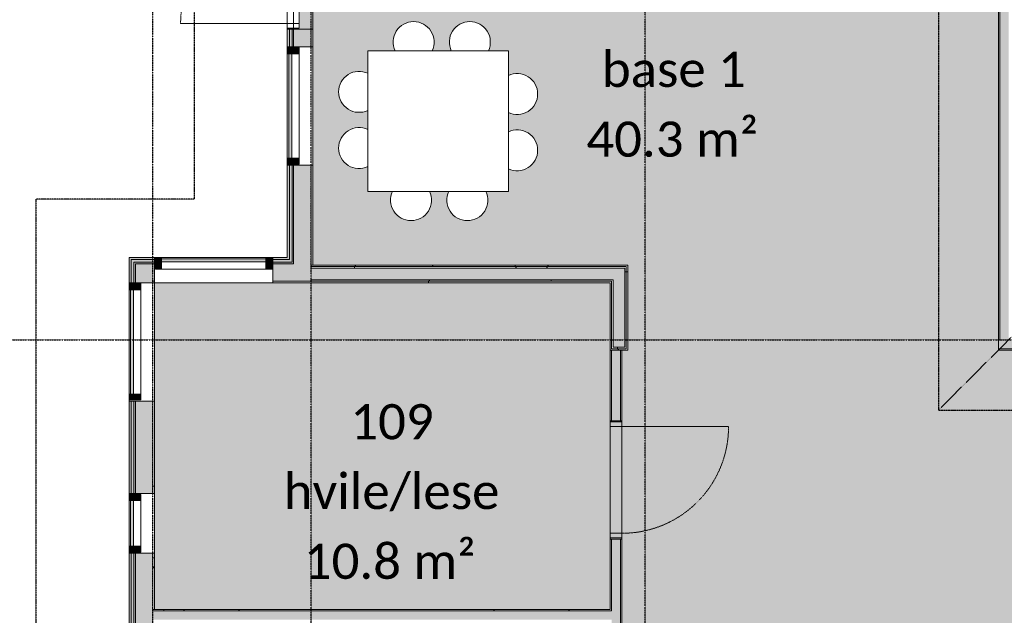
# Model space of a CAD drawing. Header units: millimetres. Extents: x -66110 to 16285, y -16697 to 38719.
# Tile 29 of 55: x -29937 to -21538, y 8450 to 13532. Entities that reach past the tile are written whole.
import ezdxf

# ---------------------------------------------------------------- set-up
doc = ezdxf.new("R2010")
doc.units = ezdxf.units.MM
for name, pattern in [('Dash 1mm', [2, 1, -1]), ('Grid Line', [5, 2, -1, 1, -1]), ('Overhead', [3.96875, 2.38125, -1.5875])]:
    doc.linetypes.add(name, pattern=pattern)
for name, color, linetype, lineweight in [('Curtain Panels', 7, 'Continuous', 9), ('Curtain Wall Mullions', 7, 'Continuous', 18), ('Doors', 7, 'Dash 1mm', 9), ('IfcAnnotation', 7, 'Continuous', 9), ('IfcCurtainWall', 7, 'Continuous', 9), ('IfcDoor', 7, 'Continuous', 9), ('IfcGrid', 7, 'Continuous', 9), ('IfcSlab', 7, 'Continuous', 9), ('IfcWall', 7, 'Continuous', 9), ('Not Exported', 7, 'Continuous', 9)]:
    doc.layers.add(name, color=color, linetype=linetype, lineweight=lineweight)
doc.layers.add('IfcFurniture', color=9, linetype='Continuous', lineweight=9, true_color=0x808080)
doc.styles.add('Calibri', font='calibri.ttf', dxfattribs={"height": 300})
pattern_1 = [(0, (0, 0), (812.8, 203.2), [67.056, -542.544, 67.056, -542.544, -3251.2]), (0, (0, 0), (812.8, 203.2), [-1219.2, 67.056, -1152.144, 67.056, -542.544, -1422.4]), (0, (0, 0), (812.8, 203.2), [-3048, 67.056, -339.344, 67.056, -948.944]), (120, (304.8, 101.6), (-582.3764, 602.3054), [67.056, -542.544, 67.056, -542.544, -3251.2]), (120, (304.8, 101.6), (-582.3764, 602.3054), [-1219.2, 67.056, -1152.144, 67.056, -542.544, -1422.4]), (120, (304.8, 101.6), (-582.3764, 602.3054), [-3048, 67.056, -339.344, 67.056, -948.944]), (240, (406.4, 508), (-230.4236, -805.5054), [67.056, -542.544, 67.056, -542.544, -3251.2]), (240, (406.4, 508), (-230.4236, -805.5054), [-1219.2, 67.056, -1152.144, 67.056, -542.544, -1422.4]), (240, (406.4, 508), (-230.4236, -805.5054), [-3048, 67.056, -339.344, 67.056, -948.944])]

# ---------------------------------------------------------------- blocks, each defined once
blk = doc.blocks.new('ARK_2119_70_0_rvt-1-plan 01 ny 200')
at = {"layer": 'IfcSlab'}
blk.add_line((-27654, 13450), (-27654, 14460), dxfattribs=at)
blk = doc.blocks.new('Dør Enkel_Glassfelt - D10x21__Glassfelt-1552425-plan 01 ny 200')
at = {"layer": 'Doors', "linetype": 'Continuous'}
for p, q in [((-455, 50), (-495, 50)), ((-495, 50), (-495, -50)), ((-455, -50), (-455, 50)), ((455, -50), (455, 50)), ((495, 50), (455, 50)), ((495, -50), (495, 50)), ((-495, -50), (-455, -50)), ((455, -50), (495, -50))]:
    blk.add_line(p, q, dxfattribs=at)
at = {"layer": 'Doors', "color": 150, "linetype": 'Continuous', "true_color": 0x0080ff}
blk.add_line((455, -50), (455, -960), dxfattribs=at)
at = {"layer": 'Doors'}
blk.add_arc((455, -50), 910, 180, 270, dxfattribs=at)
at = {"layer": 'IfcDoor'}
for p, q in [((-455, 50), (455, 50)), ((-455, -50), (455, -50))]:
    blk.add_line(p, q, dxfattribs=at)
blk = doc.blocks.new('System Panel - Gf100-V27-plan 01 ny 200')
at = {"layer": 'IfcCurtainWall', "true_color": 0x80ffff}
blk.add_hatch(color=131, dxfattribs=at).paths.add_polyline_path([(-195, -37.5), (195, -37.5), (195, -12.5), (-195, -12.5)])
at = {"layer": 'Curtain Panels'}
for p, q in [((-195, -12.5), (195, -12.5)), ((-195, -37.5), (-195, -12.5)), ((195, -37.5), (-195, -37.5)), ((195, -37.5), (195, -12.5))]:
    blk.add_line(p, q, dxfattribs=at)
blk = doc.blocks.new('Rectangular Mullion - 50x100 høyre-1566875-plan 01 ny 200')
at = {"layer": 'IfcCurtainWall'}
for p, q in [((-17599.6, 32604.1), (-17989.6, 32604.1)), ((-17989.6, 32504.1), (-17599.6, 32504.1))]:
    blk.add_line(p, q, dxfattribs=at)
blk = doc.blocks.new('Rectangular Mullion - 50x100 venstre-V28-plan 01 ny 200')
at = {"layer": 'IfcCurtainWall', "lineweight": 18, "true_color": 0xa62f11}
h = blk.add_hatch(color=24, dxfattribs=at)
h.paths.add_polyline_path([(0, -50), (-1, -50), (0, 50)])
h.paths.add_polyline_path([(-10, 50), (-10, -50), (-60, -50), (-60, 50)])
at = {"layer": 'Curtain Wall Mullions'}
for p, q in [((-60, 50), (-60, -50)), ((-60, 50), (-10, 50)), ((-10, -50), (-10, 50)), ((0, 50), (-1, 50)), ((-1, 50), (-1, -50)), ((0, -50), (0, 50)), ((-60, -50), (-10, -50)), ((0, -50), (-1, -50))]:
    blk.add_line(p, q, dxfattribs=at)
blk = doc.blocks.new('Rectangular Mullion - 50x100 høyre-V29-plan 01 ny 200')
at = {"layer": 'IfcCurtainWall', "true_color": 0xa62f11}
blk.add_hatch(color=24, dxfattribs=at).paths.add_polyline_path([(-60, -50), (-10, -50), (-10, 50), (-60, 50)])
at = {"layer": 'Curtain Wall Mullions'}
for p, q in [((-60, 50), (-60, -50)), ((-60, 50), (-10, 50)), ((-10, -50), (-10, 50)), ((0, 50), (-1, 50)), ((-1, 50), (-1, -50)), ((0, -50), (0, 50)), ((-60, -50), (-10, -50)), ((0, -50), (-1, -50))]:
    blk.add_line(p, q, dxfattribs=at)
blk = doc.blocks.new('System Panel - Gf100-V30-plan 01 ny 200')
at = {"layer": 'IfcCurtainWall', "true_color": 0x80ffff}
blk.add_hatch(color=131, dxfattribs=at).paths.add_polyline_path([(445, 37.5), (-445, 37.5), (-445, 12.5), (445, 12.5)])
at = {"layer": 'Curtain Panels'}
for p, q in [((-445, 37.5), (445, 37.5)), ((-445, 12.5), (-445, 37.5)), ((445, 12.5), (-445, 12.5)), ((445, 12.5), (445, 37.5))]:
    blk.add_line(p, q, dxfattribs=at)
blk = doc.blocks.new('Rectangular Mullion - 50x100 høyre-V31-plan 01 ny 200')
at = {"layer": 'IfcCurtainWall'}
for p, q in [((-29004, 11277.5), (-29004, 11286.5)), ((-28904, 11286.5), (-28904, 11277.5)), ((-29004, 10337.5), (-29004, 11227.5)), ((-28904, 11227.5), (-28904, 10337.5))]:
    blk.add_line(p, q, dxfattribs=at)
blk = doc.blocks.new('Rectangular Mullion - 50x100 venstre-1698874-plan 01 ny 200')
at = {"layer": 'IfcCurtainWall', "lineweight": 18, "true_color": 0xa62f11}
blk.add_hatch(color=24, dxfattribs=at).paths.add_polyline_path([(-60, 50), (-10, 50), (-10, -50), (-60, -50)])
at = {"layer": 'Curtain Wall Mullions'}
for p, q in [((-10, 50), (-60, 50)), ((-60, -50), (-60, 50)), ((-10, -50), (-10, 50)), ((0, 50), (-1, 50)), ((-1, 50), (-1, -50)), ((-60, -50), (-10, -50)), ((-1, -50), (0, -50))]:
    blk.add_line(p, q, dxfattribs=at)
blk = doc.blocks.new('Rectangular Mullion - 50x100 høyre-1698877-plan 01 ny 200')
at = {"layer": 'IfcCurtainWall', "true_color": 0xa62f11}
blk.add_hatch(color=24, dxfattribs=at).paths.add_polyline_path([(-10, -50), (-10, 50), (-60, 50), (-60, -50)])
at = {"layer": 'Curtain Wall Mullions'}
for p, q in [((-10, 50), (-60, 50)), ((-60, -50), (-60, 50)), ((-10, -50), (-10, 50)), ((0, 50), (-1, 50)), ((-1, 50), (-1, -50)), ((0, 50), (0, -50)), ((-60, -50), (-10, -50)), ((-1, -50), (0, -50))]:
    blk.add_line(p, q, dxfattribs=at)
blk = doc.blocks.new('Rectangular Mullion - 50x100 høyre-V32-plan 01 ny 200')
at = {"layer": 'IfcCurtainWall'}
for p, q in [((-27787.5, 11504), (-27778.5, 11504)), ((-27778.5, 11404), (-27787.5, 11404))]:
    blk.add_line(p, q, dxfattribs=at)
blk = doc.blocks.new('Rectangular Mullion - 50x100 høyre-1697901-plan 01 ny 200')
at = {"layer": 'IfcCurtainWall', "true_color": 0xa62f11}
h = blk.add_hatch(color=24, dxfattribs=at)
h.paths.add_polyline_path([(0, 50), (-1, 50), (0, -50)])
h.paths.add_polyline_path([(-10, 50), (-60, 50), (-60, -50), (-10, -50)])
at = {"layer": 'Curtain Wall Mullions'}
for p, q in [((-10, 50), (-60, 50)), ((-60, 50), (-60, -50)), ((-10, -50), (-10, 50)), ((0, 50), (-1, 50)), ((-1, 50), (-1, -50)), ((0, -50), (0, 50)), ((-60, -50), (-10, -50)), ((-1, -50), (0, -50))]:
    blk.add_line(p, q, dxfattribs=at)
blk = doc.blocks.new('System Panel - Gf100-1697902-plan 01 ny 200')
at = {"layer": 'IfcCurtainWall', "true_color": 0x80ffff}
blk.add_hatch(color=131, dxfattribs=at).paths.add_polyline_path([(445, 12.5), (445, 37.5), (-445, 37.5), (-445, 12.5), (240.4, 12.5)])
at = {"layer": 'Curtain Panels'}
for p, q in [((445, 37.5), (-445, 37.5)), ((-445, 37.5), (-445, 12.5)), ((-445, 12.5), (445, 12.5)), ((445, 12.5), (445, 37.5))]:
    blk.add_line(p, q, dxfattribs=at)
blk = doc.blocks.new('Rectangular Mullion - 50x100 venstre-V33-plan 01 ny 200')
at = {"layer": 'IfcCurtainWall', "true_color": 0xa62f11}
blk.add_hatch(color=24, dxfattribs=at).paths.add_polyline_path([(-31.8, 50), (-10, 50), (-10, -50), (-60, -50), (-60, 50)])
at = {"layer": 'Curtain Wall Mullions'}
for p, q in [((-60, -50), (-60, 50)), ((-60, 50), (-10, 50)), ((-10, 50), (-10, -50)), ((-1, 50), (0, 50)), ((-1, -50), (-1, 50)), ((0, 50), (0, -50)), ((-10, -50), (-60, -50)), ((0, -50), (-1, -50))]:
    blk.add_line(p, q, dxfattribs=at)
blk = doc.blocks.new('Rectangular Mullion - 50x100-1697795-plan 01 ny 200')
at = {"layer": 'IfcCurtainWall'}
for p, q in [((-34610, 3654), (-33720, 3654)), ((-33720, 3554), (-34610, 3554))]:
    blk.add_line(p, q, dxfattribs=at)
blk = doc.blocks.new('Dør Enkel_Glassfelt - YD 10x21 glassfelt-1572826-plan 01 ny 200')
at = {"layer": 'Doors', "linetype": 'Continuous'}
for p, q in [((-455, -8.3), (-495, -8.3)), ((-495, -8.3), (-495, -108.3)), ((-455, -108.3), (-455, -8.3)), ((455, -108.3), (455, -8.3)), ((495, -8.3), (455, -8.3)), ((495, -108.3), (495, -8.3)), ((-495, -108.3), (-455, -108.3)), ((455, -108.3), (495, -108.3))]:
    blk.add_line(p, q, dxfattribs=at)
at = {"layer": 'Doors', "color": 150, "linetype": 'Continuous', "true_color": 0x0080ff}
blk.add_line((455, -108.3), (455, -1018.3), dxfattribs=at)
at = {"layer": 'Doors'}
blk.add_arc((455, -108.3), 910, 180, 270, dxfattribs=at)
at = {"layer": 'IfcDoor'}
for p, q in [((-455, -8.3), (455, -8.3)), ((-455, -108.3), (455, -108.3))]:
    blk.add_line(p, q, dxfattribs=at)
blk = doc.blocks.new('_furniture_boks instance - _furniture_boks instance-1821464-plan 01 ny 200')
at = {"layer": 'IfcFurniture'}
for p, q in [((600, 600), (-600, 600)), ((-600, 600), (-600, -600)), ((600, -600), (600, 600)), ((-600, -600), (600, -600))]:
    blk.add_line(p, q, dxfattribs=at)
blk = doc.blocks.new('stol31 - stol-1756099-plan 01 ny 200')
at = {"layer": 'IfcFurniture'}
for start, end in [(0, 115.23706), (244.76294, 0)]:
    blk.add_arc((13523.3, 26640.1), 175, start, end, dxfattribs=at)
blk = doc.blocks.new('stol32 - stol-1756108-plan 01 ny 200')
at = {"layer": 'IfcFurniture'}
for start, end in [(0, 115.23706), (244.76294, 0)]:
    blk.add_arc((13523.3, 26560.1), 175, start, end, dxfattribs=at)
blk = doc.blocks.new('stol33 - stol-1756117-plan 01 ny 200')
at = {"layer": 'IfcFurniture'}
for start, end in [(90, 205.23706), (334.76294, 90)]:
    blk.add_arc((12979.8, 27223.6), 175, start, end, dxfattribs=at)
blk = doc.blocks.new('stol34 - stol-1756126-plan 01 ny 200')
at = {"layer": 'IfcFurniture'}
for start, end in [(90, 205.23706), (334.76294, 90)]:
    blk.add_arc((12899.8, 27223.6), 175, start, end, dxfattribs=at)
blk = doc.blocks.new('stol35 - stol-1756135-plan 01 ny 200')
at = {"layer": 'IfcFurniture'}
for start, end in [(154.76294, 270), (270, 25.23706)]:
    blk.add_arc((12354.6, 25511.4), 175, start, end, dxfattribs=at)
blk = doc.blocks.new('stol36 - stol-1756144-plan 01 ny 200')
at = {"layer": 'IfcFurniture'}
for start, end in [(154.76294, 270), (270, 25.23706)]:
    blk.add_arc((12434.6, 25511.4), 175, start, end, dxfattribs=at)
blk = doc.blocks.new('stol37 - stol-1756153-plan 01 ny 200')
at = {"layer": 'IfcFurniture'}
for start, end in [(64.76294, 180), (180, 295.23706)]:
    blk.add_arc((11811.1, 26054.9), 175, start, end, dxfattribs=at)
blk = doc.blocks.new('stol38 - stol-1756162-plan 01 ny 200')
at = {"layer": 'IfcFurniture'}
for start, end in [(64.76294, 180), (180, 295.23706)]:
    blk.add_arc((11811.1, 26134.9), 175, start, end, dxfattribs=at)

msp = doc.modelspace()

# ---------------------------------------------------------------- hatches: boundary and pattern name
at = {"layer": 'IfcWall', "true_color": 0xa62f11}
h = msp.add_hatch(color=24, dxfattribs=at)
h.paths.add_polyline_path([(-27635, 11504), (-27635, 12290), (-27654, 12290), (-27654, 11504)])
h.paths.add_polyline_path([(-27654, 13300), (-27635, 13300), (-27635, 13450), (-27654, 13450)])
h.paths.add_polyline_path([(-27635, 14460), (-27635, 14546.6), (-27654, 14546.6), (-27654, 14460)])
h.paths.add_polyline_path([(-27635, 18474.8), (-27635, 18530), (-27654, 18530), (-27654, 18474.8)])
h.paths.add_polyline_path([(-27635, 19540), (-27635, 19675.5), (-27654, 19675.5), (-27654, 19540)])
h.paths.add_polyline_path([(-27635, 20685.5), (-27635, 20902), (-27654, 20902), (-27654, 20685.5)])
at = {"layer": 'IfcWall', "true_color": 0xf0f0f0}
h = msp.add_hatch(color=7, dxfattribs=at)
h.paths.add_polyline_path([(-27635, 11485), (-27612, 11486), (-27612, 12290), (-27635, 12290), (-27635, 11486)])
h.paths.add_polyline_path([(-27612, 13300), (-27612, 13450), (-27635, 13450), (-27635, 13300)])
h.paths.add_polyline_path([(-27635, 14460), (-27612, 14460), (-27612, 14546.6), (-27635, 14546.6)])
h.paths.add_polyline_path([(-27635, 18474.8), (-27612, 18474.8), (-27612, 18530), (-27635, 18530)])
h.paths.add_polyline_path([(-27612, 19540), (-27612, 19675.5), (-27635, 19675.5), (-27635, 19540)])
h.paths.add_polyline_path([(-27635, 20685.5), (-27612, 20685.5), (-27612, 20883), (-27635, 20883), (-27635, 20860)])
at = {"layer": 'IfcWall', "true_color": 0x787878}
h = msp.add_hatch(color=8, dxfattribs=at)
h.paths.add_polyline_path([(-27600, 11462), (-27600, 12290), (-27612, 12290), (-27612, 11462)])
h.paths.add_polyline_path([(-27600, 13300), (-27600, 13450), (-27612, 13450), (-27612, 13300)])
h.paths.add_polyline_path([(-27612, 14460), (-27600, 14460), (-27600, 14546.6), (-27612, 14546.6)])
h.paths.add_polyline_path([(-27612, 18474.8), (-27600, 18474.8), (-27600, 18530), (-27612, 18530)])
h.paths.add_polyline_path([(-27612, 19540), (-27600, 19540), (-27600, 19675.5), (-27612, 19675.5)])
h.paths.add_polyline_path([(-27612, 20685.5), (-27600, 20685.5), (-27600, 20860), (-27612, 20860), (-27612, 20848)])
at = {"layer": 'IfcWall', "true_color": 0xffffcd}
h = msp.add_hatch(color=7, dxfattribs=at)
h.paths.add_polyline_path([(-27487.5, 11450), (-27450, 11450), (-27450, 12290), (-27600, 12290), (-27600, 11450)])
h.paths.add_polyline_path([(-27600, 13300), (-27450, 13300), (-27450, 13450), (-27600, 13450)])
h.paths.add_polyline_path([(-27600, 14460), (-27450, 14460), (-27450, 14546.6), (-27600, 14546.6)])
h.paths.add_polyline_path([(-27450, 18474.8), (-27450, 18530), (-27600, 18530), (-27600, 18474.8), (-27487.5, 18474.8)])
h.paths.add_polyline_path([(-27450, 19540), (-27450, 19675.5), (-27600, 19675.5), (-27600, 19540), (-27487.5, 19540)])
h.paths.add_polyline_path([(-27600, 20685.5), (-27450, 20685.5), (-27450, 20848), (-27600, 20848), (-27600, 20698)])
at = {"layer": 'IfcWall', "true_color": 0x787878}
h = msp.add_hatch(dxfattribs=at)
h.set_pattern_fill('FP_1', color=8, style=0, pattern_type=2)
h.set_pattern_definition(pattern_1)
h.paths.add_polyline_path([(-27450, 11437.5), (-27437.5, 11437.5), (-27437.5, 12290), (-27450, 12290), (-27450, 11450)])
h.paths.add_polyline_path([(-27450, 13300), (-27437.5, 13300), (-27437.5, 13450), (-27450, 13450)])
h.paths.add_polyline_path([(-27437.5, 14460), (-27437.5, 14546.6), (-27450, 14546.6), (-27450, 14460)])
h.paths.add_polyline_path([(-27450, 18474.8), (-27437.5, 18474.8), (-27437.5, 18530), (-27450, 18530)])
h.paths.add_polyline_path([(-27437.5, 19540), (-27437.5, 19675.5), (-27450, 19675.5), (-27450, 19540)])
h.paths.add_polyline_path([(-27450, 20685.5), (-27437.5, 20685.5), (-27437.5, 20698), (-27450, 20698)])
h = msp.add_hatch(dxfattribs=at)
h.set_pattern_fill('FP_1', color=8, style=0, pattern_type=2)
h.set_pattern_definition(pattern_1)
h.paths.add_polyline_path([(-21587.5, 10812.5), (-21575, 10812.5), (-21575, 15012.5), (-21587.5, 15012.5), (-21587.5, 11271.6)])
h.paths.add_polyline_path([(-21587.5, 15087.5), (-21575, 15087.5), (-21575, 17600), (-21587.5, 17600), (-21587.5, 15100)])
at = {"layer": 'IfcWall', "true_color": 0xffffcd}
for points in [[(-21575, 10800), (-21500, 10800), (-21500, 17612.5), (-21575, 17612.5), (-21575, 10812.5)], [(-27437.5, 11312.5), (-24775, 11312.5), (-24775, 11412.5), (-27450, 11412.5), (-27450, 11312.5)], [(-24875, 10737.5), (-24775, 10737.5), (-24775, 11312.5), (-24875, 11312.5), (-24875, 11271.6)]]:
    msp.add_hatch(color=7, dxfattribs=at).paths.add_polyline_path(points)
at = {"layer": 'IfcWall', "true_color": 0xa62f11}
h = msp.add_hatch(color=24, dxfattribs=at)
h.paths.add_polyline_path([(-29004, 5654), (-28985, 5654), (-28985, 5662.5), (-29004, 5662.5)])
h.paths.add_polyline_path([(-28985, 6672.5), (-28985, 7335), (-29004, 7335), (-29004, 6672.5)])
h.paths.add_polyline_path([(-29004, 8345), (-28985, 8345), (-28985, 8839.5), (-29004, 8839.5), (-29004, 8698.4)])
h.paths.add_polyline_path([(-29004, 11287.5), (-28985, 11287.5), (-28985, 11504), (-29004, 11504), (-29004, 11485)])
h = msp.add_hatch(color=24, dxfattribs=at)
h.paths.add_polyline_path([(-27654, 11485), (-27635, 11486), (-27635, 11504), (-27777.5, 11504), (-27777.5, 11485)])
h.paths.add_polyline_path([(-28985, 11485), (-28787.5, 11485), (-28787.5, 11504), (-28985, 11504)])
at = {"layer": 'IfcWall', "true_color": 0xf0f0f0}
h = msp.add_hatch(color=7, dxfattribs=at)
h.paths.add_polyline_path([(-28985, 5654), (-28962, 5654), (-28962, 5662.5), (-28985, 5662.5)])
h.paths.add_polyline_path([(-28985, 6672.5), (-28962, 6672.5), (-28962, 7335), (-28985, 7335)])
h.paths.add_polyline_path([(-28985, 8345), (-28962, 8345), (-28962, 8839.5), (-28985, 8839.5), (-28985, 8698.4)])
h.paths.add_polyline_path([(-28985, 11287.5), (-28962, 11287.5), (-28962, 11485), (-28985, 11485), (-28985, 11462)])
h = msp.add_hatch(color=7, dxfattribs=at)
h.paths.add_polyline_path([(-28950, 11462), (-28787.5, 11462), (-28787.5, 11485), (-28962, 11485), (-28962, 11462)])
h.paths.add_polyline_path([(-27612, 11462), (-27612, 11485), (-27777.5, 11485), (-27777.5, 11462), (-27635, 11462)])
at = {"layer": 'IfcWall', "true_color": 0x787878}
h = msp.add_hatch(color=8, dxfattribs=at)
h.paths.add_polyline_path([(-28962, 5654), (-28950, 5654), (-28950, 5662.5), (-28962, 5662.5)])
h.paths.add_polyline_path([(-28962, 6672.5), (-28950, 6672.5), (-28950, 7335), (-28962, 7335)])
h.paths.add_polyline_path([(-28962, 8345), (-28950, 8345), (-28950, 8839.5), (-28962, 8839.5), (-28962, 8698.4)])
h.paths.add_polyline_path([(-28962, 11287.5), (-28950, 11287.5), (-28950, 11462), (-28962, 11462), (-28962, 11450)])
h = msp.add_hatch(color=8, dxfattribs=at)
h.paths.add_polyline_path([(-28950, 11450), (-28787.5, 11450), (-28787.5, 11462), (-28950, 11462)])
h.paths.add_polyline_path([(-27600, 11450), (-27600, 11462), (-27777.5, 11462), (-27777.5, 11450), (-27612, 11450)])
at = {"layer": 'IfcWall', "true_color": 0xffffcd}
h = msp.add_hatch(color=7, dxfattribs=at)
h.paths.add_polyline_path([(-28950, 5654), (-28800, 5654), (-28800, 5662.5), (-28950, 5662.5)])
h.paths.add_polyline_path([(-28800, 6672.5), (-28800, 7335), (-28950, 7335), (-28950, 6672.5)])
h.paths.add_polyline_path([(-28950, 8345), (-28800, 8345), (-28800, 8839.5), (-28950, 8839.5), (-28950, 8400)])
h.paths.add_polyline_path([(-28950, 11287.5), (-28800, 11287.5), (-28800, 11450), (-28950, 11450), (-28950, 11300)])
h = msp.add_hatch(color=7, dxfattribs=at)
h.paths.add_polyline_path([(-27777.5, 11300), (-27450, 11300), (-27450, 11450), (-27777.5, 11450), (-27777.5, 11312.5)])
h.paths.add_polyline_path([(-28787.5, 11300), (-28787.5, 11450), (-28800, 11450), (-28800, 11300)])
at = {"layer": 'IfcWall', "true_color": 0x787878}
h = msp.add_hatch(dxfattribs=at)
h.set_pattern_fill('FP_1', color=8, style=0, pattern_type=2)
h.set_pattern_definition(pattern_1)
h.paths.add_polyline_path([(-26200, 11425), (-24750, 11425), (-24750, 11437.5), (-27450, 11437.5), (-27450, 11425), (-26843.7, 11425)])
h = msp.add_hatch(dxfattribs=at)
h.set_pattern_fill('FP_1', color=8, style=0, pattern_type=2)
h.set_pattern_definition(pattern_1)
h.paths.add_polyline_path([(-27450, 11412.5), (-24762.5, 11412.5), (-24762.5, 11425), (-27450, 11425)])
h = msp.add_hatch(dxfattribs=at)
h.set_pattern_fill('FP_1', color=8, style=0, pattern_type=2)
h.set_pattern_definition(pattern_1)
h.paths.add_polyline_path([(-24775, 10712.5), (-24750, 10712.5), (-24750, 11425), (-24762.5, 11425), (-24762.5, 10725), (-24887.5, 10725), (-24887.5, 10712.5), (-24875, 10712.5)])
h = msp.add_hatch(dxfattribs=at)
h.set_pattern_fill('FP_1', color=8, style=0, pattern_type=2)
h.set_pattern_definition(pattern_1)
h.paths.add_polyline_path([(-24762.5, 10725), (-24762.5, 11412.5), (-24775, 11412.5), (-24775, 10737.5), (-24875, 10737.5), (-24875, 10725), (-24775, 10725)])
h = msp.add_hatch(dxfattribs=at)
h.set_pattern_fill('FP_1', color=8, style=0, pattern_type=2)
h.set_pattern_definition(pattern_1)
h.paths.add_polyline_path([(-28800, 5654), (-28787.5, 5654), (-28787.5, 5662.5), (-28800, 5662.5)])
h.paths.add_polyline_path([(-28800, 6672.5), (-28787.5, 6672.5), (-28787.5, 7335), (-28800, 7335)])
h.paths.add_polyline_path([(-28787.5, 8345), (-28787.5, 8400), (-28800, 8400), (-28800, 8345)])
h.paths.add_polyline_path([(-28787.5, 8500), (-28787.5, 8839.5), (-28800, 8839.5), (-28800, 8500)])
h.paths.add_polyline_path([(-28800, 11287.5), (-28787.5, 11287.5), (-28787.5, 11300), (-28800, 11300)])
h = msp.add_hatch(dxfattribs=at)
h.set_pattern_fill('FP_1', color=8, style=0, pattern_type=2)
h.set_pattern_definition(pattern_1)
h.paths.add_polyline_path([(-27487.5, 11287.5), (-27450, 11287.5), (-27450, 11300), (-27777.5, 11300), (-27777.5, 11287.5)])
h = msp.add_hatch(dxfattribs=at)
h.set_pattern_fill('FP_1', color=8, style=0, pattern_type=2)
h.set_pattern_definition(pattern_1)
h.paths.add_polyline_path([(-24875, 11300), (-24875, 11312.5), (-27450, 11312.5), (-27450, 11300), (-24887.5, 11300)])
h = msp.add_hatch(dxfattribs=at)
h.set_pattern_fill('FP_1', color=8, style=0, pattern_type=2)
h.set_pattern_definition(pattern_1)
h.paths.add_polyline_path([(-26200, 11287.5), (-24887.5, 11287.5), (-24887.5, 11300), (-27450, 11300), (-27450, 11287.5), (-26843.7, 11287.5)])
h = msp.add_hatch(dxfattribs=at)
h.set_pattern_fill('FP_1', color=8, style=0, pattern_type=2)
h.set_pattern_definition(pattern_1)
h.paths.add_polyline_path([(-24887.5, 10712.5), (-24887.5, 11287.5), (-24900, 11287.5), (-24900, 10712.5)])
h = msp.add_hatch(dxfattribs=at)
h.set_pattern_fill('FP_1', color=8, style=0, pattern_type=2)
h.set_pattern_definition(pattern_1)
h.paths.add_polyline_path([(-24887.5, 10725), (-24875, 10725), (-24875, 11300), (-24887.5, 11300), (-24887.5, 10737.5)])
h = msp.add_hatch(dxfattribs=at)
h.set_pattern_fill('FP_1', color=8, style=0, pattern_type=2)
h.set_pattern_definition(pattern_1)
h.paths.add_polyline_path([(-21500, 10800), (-18537.5, 10800), (-18537.5, 10812.5), (-21500, 10812.5)])
h.paths.add_polyline_path([(-21587.5, 10800), (-21575, 10800), (-21575, 10812.5), (-21587.5, 10812.5)])
at = {"layer": 'IfcWall', "lineweight": 5, "true_color": 0xffffcd}
for points in [[(-21575, 10725), (-18462.5, 10725), (-18462.5, 10800), (-21587.5, 10800), (-21587.5, 10725)], [(-25960, 8487.5), (-25960, 8412.5), (-24950, 8412.5), (-24950, 8487.5)]]:
    msp.add_hatch(color=7, dxfattribs=at).paths.add_polyline_path(points)
at = {"layer": 'IfcWall', "true_color": 0x787878}
h = msp.add_hatch(dxfattribs=at)
h.set_pattern_fill('FP_1', color=8, style=0, pattern_type=2)
h.set_pattern_definition(pattern_1)
h.paths.add_polyline_path([(-24887.5, 7787.5), (-24887.5, 8412.5), (-24900, 8412.5), (-24900, 7787.5)])
h.paths.add_polyline_path([(-24900, 8487.5), (-24887.5, 8487.5), (-24887.5, 9100), (-24900, 9100), (-24900, 8500)])
h.paths.add_polyline_path([(-24887.5, 10110), (-24887.5, 10712.5), (-24900, 10712.5), (-24900, 10110)])
at = {"layer": 'IfcWall', "true_color": 0xffffcd}
h = msp.add_hatch(color=7, dxfattribs=at)
h.paths.add_polyline_path([(-24812.5, 7800), (-24812.5, 9100), (-24887.5, 9100), (-24887.5, 7800)])
h.paths.add_polyline_path([(-24812.5, 10110), (-24812.5, 10712.5), (-24887.5, 10712.5), (-24887.5, 10110)])
at = {"layer": 'IfcWall', "true_color": 0x787878}
h = msp.add_hatch(dxfattribs=at)
h.set_pattern_fill('FP_1', color=8, style=0, pattern_type=2)
h.set_pattern_definition(pattern_1)
h.paths.add_polyline_path([(-24800, 7875), (-24800, 9100), (-24812.5, 9100), (-24812.5, 7875)])
h.paths.add_polyline_path([(-24812.5, 10110), (-24800, 10110), (-24800, 10712.5), (-24812.5, 10712.5)])
h = msp.add_hatch(dxfattribs=at)
h.set_pattern_fill('FP_1', color=8, style=0, pattern_type=2)
h.set_pattern_definition(pattern_1)
h.paths.add_polyline_path([(-20312.5, 10712.5), (-18450, 10712.5), (-18450, 10725), (-20312.5, 10725)])
h.paths.add_polyline_path([(-20387.5, 10712.5), (-20387.5, 10725), (-21587.5, 10725), (-21587.5, 10712.5), (-20400, 10712.5)])
at = {"layer": 'IfcWall', "true_color": 0xa62f11}
h = msp.add_hatch(color=24, dxfattribs=at)
h.paths.add_polyline_path([(-28985, 8839.5), (-28985, 8980), (-29004, 8980), (-29004, 8839.5)])
h.paths.add_polyline_path([(-28985, 9490), (-28985, 10277.5), (-29004, 10277.5), (-29004, 9490)])
at = {"layer": 'IfcWall', "true_color": 0xf0f0f0}
h = msp.add_hatch(color=7, dxfattribs=at)
h.paths.add_polyline_path([(-28985, 8839.5), (-28962, 8839.5), (-28962, 8980), (-28985, 8980)])
h.paths.add_polyline_path([(-28985, 9490), (-28962, 9490), (-28962, 10277.5), (-28985, 10277.5), (-28985, 9556.1)])
at = {"layer": 'IfcWall', "true_color": 0x787878}
h = msp.add_hatch(color=8, dxfattribs=at)
h.paths.add_polyline_path([(-28950, 8839.5), (-28950, 8980), (-28962, 8980), (-28962, 8839.5)])
h.paths.add_polyline_path([(-28962, 9490), (-28950, 9490), (-28950, 10277.5), (-28962, 10277.5), (-28962, 9556.1)])
at = {"layer": 'IfcWall', "true_color": 0xffffcd}
h = msp.add_hatch(color=7, dxfattribs=at)
h.paths.add_polyline_path([(-28800, 8839.5), (-28800, 8980), (-28950, 8980), (-28950, 8839.5)])
h.paths.add_polyline_path([(-28800, 9490), (-28800, 10277.5), (-28950, 10277.5), (-28950, 9490)])
at = {"layer": 'IfcWall', "true_color": 0x787878}
h = msp.add_hatch(dxfattribs=at)
h.set_pattern_fill('FP_1', color=8, style=0, pattern_type=2)
h.set_pattern_definition(pattern_1)
h.paths.add_polyline_path([(-28787.5, 8839.5), (-28787.5, 8980), (-28800, 8980), (-28800, 8839.5)])
h.paths.add_polyline_path([(-28800, 9490), (-28787.5, 9490), (-28787.5, 10277.5), (-28800, 10277.5), (-28800, 9556.1)])
h = msp.add_hatch(dxfattribs=at)
h.set_pattern_fill('FP_1', color=8, style=0, pattern_type=2)
h.set_pattern_definition(pattern_1)
h.paths.add_polyline_path([(-25960, 8487.5), (-25960, 8500), (-28800, 8500), (-28800, 8487.5), (-27487.5, 8487.5)])
h.paths.add_polyline_path([(-24912.6, 8487.5), (-24900, 8487.5), (-24900, 8500), (-24950, 8500), (-24950, 8487.5)])
at = {"layer": 'IfcWall', "true_color": 0xffffcd}
h = msp.add_hatch(color=7, dxfattribs=at)
h.paths.add_polyline_path([(-28800, 8412.5), (-25960, 8412.5), (-25960, 8487.5), (-28800, 8487.5)])
h.paths.add_polyline_path([(-24900, 8412.5), (-24887.5, 8412.5), (-24887.5, 8487.5), (-24950, 8487.5), (-24950, 8412.5), (-24912.6, 8412.5)])
at = {"layer": 'IfcWall', "true_color": 0x787878}
h = msp.add_hatch(dxfattribs=at)
h.set_pattern_fill('FP_1', color=8, style=0, pattern_type=2)
h.set_pattern_definition(pattern_1)
h.paths.add_polyline_path([(-25960, 8500), (-25960, 8487.5), (-24950, 8487.5), (-24950, 8500)])
at = {"layer": 'Not Exported', "true_color": 0xdee9dc}
h = msp.add_hatch(color=254, dxfattribs=at)
h.paths.add_polyline_path([(-20857.5, 7837.5), (-20857.5, 7887.5), (-20400, 7887.5), (-20400, 9100), (-20350, 9100), (-20350, 10110), (-20400, 10110), (-20400, 10712.5), (-21587.5, 10712.5), (-21587.5, 13750), (-21950.4, 13751.7), (-21962.5, 13756.7), (-21972.9, 13764.6), (-21982.9, 13780), (-21986.8, 13794.8), (-21987.5, 13800), (-21985.8, 14912.9), (-21980.8, 14925), (-21972.9, 14935.4), (-21957.5, 14945.4), (-21942.7, 14949.3), (-21937.5, 14950), (-21587.5, 14950), (-21587.5, 15000), (-22252.5, 15000), (-22252.5, 15050), (-22262.5, 15050), (-22262.5, 15000), (-22304.5, 15000), (-22304.5, 15005), (-22329.5, 15005), (-22329.5, 15025), (-22304.5, 15025), (-22304.5, 15050), (-23197.5, 15050), (-23197.5, 15000), (-24200, 15000), (-24200, 16450), (-27437.5, 16450), (-27437.5, 14460), (-27545.8, 14460), (-27545.8, 13450), (-27437.5, 13450), (-27437.5, 11437.5), (-24750, 11437.5), (-24750, 10712.5), (-24800, 10712.5), (-24800, 10110), (-24850, 10110), (-24850, 9100), (-24800, 9100), (-24800, 7887.5), (-21802.5, 7887.5), (-21802.5, 7837.5), (-20909.5, 7837.5), (-20909.5, 7862.5), (-20934.5, 7862.5), (-20934.5, 7882.5), (-20909.5, 7882.5), (-20909.5, 7887.5), (-20867.5, 7887.5), (-20867.5, 7837.5)])
h.paths.add_polyline_path([(-21792.5, 7862.5), (-21792.5, 7887.5), (-21750.5, 7887.5), (-21750.5, 7882.5), (-21725.5, 7882.5), (-21725.5, 7862.5), (-21750.5, 7862.5)])
h.paths.add_polyline_path([(-26118.2, 11818.1), (-26163.5, 11824), (-26205.7, 11841.5), (-26241.9, 11869.3), (-26269.8, 11905.6), (-26287.2, 11947.8), (-26293.2, 11993.1), (-26287.2, 12038.4), (-26275.3, 12067.2), (-26441.1, 12067.2), (-26429.2, 12038.4), (-26423.2, 11993.1), (-26429.2, 11947.8), (-26446.6, 11905.6), (-26474.5, 11869.3), (-26510.7, 11841.5), (-26552.9, 11824), (-26598.2, 11818.1), (-26643.5, 11824), (-26685.7, 11841.5), (-26721.9, 11869.3), (-26749.8, 11905.6), (-26767.2, 11947.8), (-26773.2, 11993.1), (-26767.2, 12038.4), (-26755.3, 12067.2), (-26967.5, 12067.2), (-26967.5, 12279.4), (-26996.3, 12267.4), (-27041.6, 12261.5), (-27086.9, 12267.4), (-27129.1, 12284.9), (-27165.3, 12312.7), (-27193.2, 12349), (-27210.6, 12391.2), (-27216.6, 12436.5), (-27210.6, 12481.8), (-27193.2, 12524), (-27165.3, 12560.2), (-27129.1, 12588), (-27086.9, 12605.5), (-27041.6, 12611.5), (-26996.3, 12605.5), (-26967.5, 12593.6), (-26967.5, 12759.4), (-26996.3, 12747.4), (-27041.6, 12741.5), (-27086.9, 12747.4), (-27129.1, 12764.9), (-27165.3, 12792.7), (-27193.2, 12829), (-27210.6, 12871.2), (-27216.6, 12916.5), (-27210.6, 12961.8), (-27193.2, 13004), (-27165.3, 13040.2), (-27129.1, 13068), (-27086.9, 13085.5), (-27041.6, 13091.5), (-26996.3, 13085.5), (-26967.5, 13073.6), (-26967.5, 13267.2), (-26733.9, 13267.2), (-26745.8, 13296), (-26751.8, 13341.3), (-26745.8, 13386.6), (-26728.4, 13428.8), (-26700.5, 13465), (-26664.3, 13492.8), (-26622.1, 13510.3), (-26576.8, 13516.3), (-26531.5, 13510.3), (-26489.3, 13492.8), (-26453.1, 13465), (-26425.2, 13428.8), (-26407.8, 13386.6), (-26401.8, 13341.3), (-26407.8, 13296), (-26419.7, 13267.2), (-26253.9, 13267.2), (-26265.8, 13296), (-26271.8, 13341.3), (-26265.8, 13386.6), (-26248.4, 13428.8), (-26219, 13466.2), (-26184.3, 13492.8), (-26142.1, 13510.3), (-26096.8, 13516.3), (-26051.5, 13510.3), (-26009.3, 13492.8), (-25973.1, 13465), (-25945.2, 13428.8), (-25927.8, 13386.6), (-25921.8, 13341.3), (-25927.8, 13296), (-25939.7, 13267.2), (-25767.5, 13267.2), (-25767.5, 13055), (-25738.7, 13066.9), (-25693.4, 13072.9), (-25648.1, 13066.9), (-25605.9, 13049.4), (-25569.7, 13021.6), (-25541.8, 12985.4), (-25524.4, 12943.2), (-25518.4, 12897.9), (-25524.4, 12852.6), (-25541.8, 12810.4), (-25569.7, 12774.1), (-25605.9, 12746.3), (-25648.1, 12728.8), (-25693.4, 12722.9), (-25738.7, 12728.8), (-25767.5, 12740.8), (-25767.5, 12575), (-25738.7, 12586.9), (-25693.4, 12592.9), (-25648.1, 12586.9), (-25605.9, 12569.4), (-25569.7, 12541.6), (-25541.8, 12505.4), (-25524.4, 12463.2), (-25519.4, 12410.4), (-25524.4, 12372.6), (-25541.8, 12330.4), (-25569.7, 12294.1), (-25605.9, 12266.3), (-25648.1, 12248.8), (-25693.4, 12242.9), (-25738.7, 12248.8), (-25767.5, 12260.8), (-25767.5, 12067.2), (-25961.1, 12067.2), (-25949.2, 12038.4), (-25943.2, 11993.1), (-25949.2, 11947.8), (-25966.6, 11905.6), (-25994.5, 11869.3), (-26030.7, 11841.5), (-26072.9, 11824)])
h.paths.add_polyline_path([(-26118.2, 13983.4), (-26163.5, 13989.4), (-26205.7, 14006.8), (-26241.9, 14034.7), (-26269.8, 14070.9), (-26287.2, 14113.1), (-26293.2, 14158.4), (-26287.2, 14203.7), (-26275.3, 14232.5), (-26441.1, 14232.5), (-26429.2, 14203.7), (-26423.2, 14158.4), (-26429.2, 14113.1), (-26446.6, 14070.9), (-26474.5, 14034.7), (-26510.7, 14006.8), (-26552.9, 13989.4), (-26598.2, 13983.4), (-26643.5, 13989.4), (-26685.7, 14006.8), (-26721.9, 14034.7), (-26749.8, 14070.9), (-26767.2, 14113.1), (-26773.2, 14158.4), (-26767.2, 14203.7), (-26756.2, 14232.5), (-26967.5, 14232.5), (-26967.5, 14444.7), (-26996.3, 14432.8), (-27041.6, 14426.8), (-27086.9, 14432.8), (-27129.1, 14450.2), (-27165.3, 14478.1), (-27193.2, 14514.3), (-27210.6, 14556.5), (-27216.6, 14601.8), (-27210.6, 14647.1), (-27193.2, 14689.3), (-27165.3, 14725.5), (-27129.1, 14753.4), (-27086.9, 14770.8), (-27041.6, 14776.8), (-26996.3, 14770.8), (-26967.5, 14758.9), (-26967.5, 14924.7), (-26996.3, 14912.8), (-27047.8, 14907.6), (-27086.9, 14912.8), (-27129.1, 14930.2), (-27165.3, 14958.1), (-27193.2, 14994.3), (-27210.6, 15036.5), (-27216.6, 15081.8), (-27210.6, 15127.1), (-27193.2, 15169.3), (-27165.3, 15205.5), (-27129.1, 15233.4), (-27086.9, 15250.8), (-27041.6, 15256.8), (-26996.3, 15250.8), (-26967.5, 15238.9), (-26967.5, 15432.5), (-26733.9, 15432.5), (-26745.8, 15461.3), (-26751.8, 15506.6), (-26742.4, 15560.2), (-26728.4, 15594.1), (-26700.5, 15630.3), (-26664.3, 15658.2), (-26622.1, 15675.6), (-26576.8, 15681.6), (-26531.5, 15675.6), (-26489.3, 15658.2), (-26453.1, 15630.3), (-26425.2, 15594.1), (-26407.8, 15551.9), (-26401.8, 15506.6), (-26407.8, 15461.3), (-26419.7, 15432.5), (-26253.9, 15432.5), (-26265.8, 15461.3), (-26271.8, 15506.6), (-26262.4, 15560.2), (-26248.4, 15594.1), (-26220.5, 15630.3), (-26184.3, 15658.2), (-26142.1, 15675.6), (-26096.8, 15681.6), (-26051.5, 15675.6), (-26009.3, 15658.2), (-25973.1, 15630.3), (-25945.2, 15594.1), (-25927.8, 15551.9), (-25921.8, 15506.6), (-25927.8, 15461.3), (-25939.7, 15432.5), (-25767.5, 15432.5), (-25767.5, 15220.3), (-25738.7, 15232.2), (-25693.4, 15238.2), (-25648.1, 15232.2), (-25605.9, 15214.8), (-25569.7, 15186.9), (-25541.8, 15150.7), (-25524.4, 15108.5), (-25518.4, 15063.2), (-25524.4, 15017.9), (-25541.8, 14975.7), (-25569.7, 14939.5), (-25605.9, 14911.6), (-25648.1, 14894.2), (-25694.7, 14888.4), (-25738.7, 14894.2), (-25767.5, 14906.1), (-25767.5, 14740.3), (-25738.7, 14752.2), (-25693.4, 14758.2), (-25648.1, 14752.2), (-25605.9, 14734.8), (-25566.2, 14702.5), (-25541.8, 14670.7), (-25524.4, 14628.5), (-25518.4, 14583.2), (-25524.4, 14537.9), (-25541.8, 14495.7), (-25569.7, 14459.5), (-25605.9, 14431.6), (-25648.1, 14414.2), (-25693.4, 14408.2), (-25738.7, 14414.2), (-25767.5, 14426.1), (-25767.5, 14232.5), (-25961.1, 14232.5), (-25949.2, 14203.7), (-25943.2, 14158.4), (-25949.2, 14113.1), (-25966.6, 14070.9), (-25994.5, 14034.7), (-26030.7, 14006.8), (-26072.9, 13989.4)])
h.paths.add_polyline_path([(-23145.5, 15000), (-23187.5, 15000), (-23187.5, 15025), (-23120.5, 15025), (-23120.5, 15005), (-23145.5, 15005)])
at = {"layer": 'Not Exported', "true_color": 0xedfae6}
msp.add_hatch(color=7, dxfattribs=at).paths.add_polyline_path([(-28787.5, 8500), (-24900, 8500), (-24900, 9100), (-24850, 9100), (-24850, 10110), (-24900, 10110), (-24900, 11287.5), (-28787.5, 11287.5), (-28787.5, 8554.5)])

# ---------------------------------------------------------------- linework, layer by layer
at = {"layer": 'IfcAnnotation', "linetype": 'Overhead', "lineweight": 25}
for p, q in [((-22100, 22200), (-22100, 10200)), ((-28450, 21400), (-28450, 12000)), ((-22100, 10200), (-16975, 15325.1)), ((-28450, 12000), (-29800, 12000)), ((-29800, 12000), (-29800, 8150)), ((-22100, 10200), (-11850, 10200))]:
    msp.add_line(p, q, dxfattribs=at)
at = {"layer": 'IfcGrid', "color": 9, "linetype": 'Grid Line', "lineweight": 25, "true_color": 0xc0c0c0}
for p, q in [((-28800, -6068.3), (-28800, 34991.8)), ((-27450, -6068.3), (-27450, 34991.8)), ((-24600, -6068.3), (-24600, 34991.8)), ((-57076.8, 10800), (4529.7, 10800))]:
    msp.add_line(p, q, dxfattribs=at)
at = {"layer": 'IfcSlab'}
msp.add_line((-27600, 14460), (-27600, 13450), dxfattribs=at)
at = {"layer": 'IfcWall', "lineweight": 18}
for p, q in [((-21587.5, 15000), (-21587.5, 10812.5)), ((-27654, 13450), (-27654, 13300)), ((-27437.5, 13450), (-27654, 13450)), ((-27437.5, 13450), (-27437.5, 13300)), ((-27437.5, 13300), (-27654, 13300)), ((-27654, 11504), (-27654, 12290)), ((-27437.5, 12290), (-27654, 12290)), ((-27437.5, 11437.5), (-27437.5, 12290)), ((-29004, 11504), (-29004, 11287.5)), ((-28787.5, 11504), (-29004, 11504)), ((-28787.5, 11504), (-28787.5, 11287.5)), ((-27777.5, 11504), (-27654, 11504)), ((-27777.5, 11287.5), (-27777.5, 11504)), ((-24750, 11437.5), (-27437.5, 11437.5)), ((-24750, 10712.5), (-24750, 11437.5)), ((-28787.5, 11287.5), (-29004, 11287.5)), ((-27777.5, 11287.5), (-24900, 11287.5)), ((-24900, 11287.5), (-24900, 10110)), ((-21587.5, 10812.5), (-21587.5, 10712.5)), ((-24900, 10712.5), (-24750, 10712.5)), ((-24800, 10110), (-24800, 10712.5)), ((-21587.5, 10712.5), (-20400, 10712.5)), ((-29004, 9490), (-29004, 10277.5)), ((-28787.5, 10277.5), (-29004, 10277.5)), ((-28787.5, 9490), (-28787.5, 10277.5)), ((-24900, 10110), (-24800, 10110)), ((-28787.5, 9490), (-29004, 9490)), ((-24900, 9100), (-24900, 8500)), ((-24800, 9100), (-24900, 9100)), ((-24800, 7887.5), (-24800, 9100)), ((-28787.5, 8980), (-29004, 8980)), ((-29004, 8980), (-29004, 3654)), ((-28787.5, 8500), (-28787.5, 8980)), ((-24900, 8500), (-28787.5, 8500))]:
    msp.add_line(p, q, dxfattribs=at)
at = {"layer": 'IfcWall'}
for p, q in [((-21575, 10800), (-21575, 15012.5)), ((-27635, 13450), (-27635, 13300)), ((-27612, 13450), (-27612, 13300)), ((-27600, 13450), (-27600, 13300)), ((-27450, 13450), (-27450, 13300)), ((-27437.5, 13300), (-27437.5, 12290)), ((-27654, 12291), (-27654, 12300)), ((-27635, 12290), (-27635, 11485)), ((-27612, 12290), (-27612, 11462)), ((-27600, 12290), (-27600, 11450)), ((-27450, 12290), (-27450, 11412.5)), ((-28985, 11485), (-28985, 11287.5)), ((-28985, 11485), (-28787.5, 11485)), ((-28962, 11462), (-28962, 11287.5)), ((-28962, 11462), (-28787.5, 11462)), ((-28950, 11450), (-28950, 11287.5)), ((-28950, 11450), (-28787.5, 11450)), ((-28786.5, 11504), (-28777.5, 11504)), ((-27635, 11485), (-27777.5, 11485)), ((-27612, 11462), (-27777.5, 11462)), ((-27600, 11450), (-27777.5, 11450)), ((-27450, 11437.5), (-27437.5, 11437.5)), ((-24762.5, 11425), (-27450, 11425)), ((-24762.5, 10725), (-24762.5, 11425)), ((-24775, 11412.5), (-27450, 11412.5)), ((-24775, 11412.5), (-24775, 10737.5)), ((-28800, 11300), (-28800, 11287.5)), ((-28800, 11300), (-28787.5, 11300)), ((-28787.5, 11287.5), (-28787.5, 10277.5)), ((-27777.5, 11287.5), (-28787.5, 11287.5)), ((-24887.5, 11300), (-27777.5, 11300)), ((-24875, 11312.5), (-27450, 11312.5)), ((-27450, 11300), (-27450, 11312.5)), ((-24887.5, 10725), (-24887.5, 11300)), ((-24875, 10737.5), (-24875, 11312.5)), ((-21575, 10800), (-21587.5, 10800)), ((-24887.5, 10725), (-24762.5, 10725)), ((-24887.5, 10110), (-24887.5, 10712.5)), ((-24875, 10737.5), (-24775, 10737.5)), ((-24812.5, 10110), (-24812.5, 10712.5)), ((-20387.5, 10725), (-21587.5, 10725)), ((-29004, 10278.5), (-29004, 10287.5)), ((-28985, 10277.5), (-28985, 9490)), ((-28962, 10277.5), (-28962, 9490)), ((-28950, 10277.5), (-28950, 9490)), ((-28800, 10277.5), (-28800, 9490)), ((-29004, 9480), (-29004, 9489)), ((-28787.5, 9490), (-28787.5, 8980)), ((-24887.5, 8487.5), (-24887.5, 9100)), ((-24812.5, 7875), (-24812.5, 9100)), ((-29004, 8981), (-29004, 8990)), ((-28985, 8980), (-28985, 3635)), ((-28962, 8980), (-28962, 3612)), ((-28950, 8980), (-28950, 3600)), ((-28800, 8980), (-28800, 8487.5)), ((-28800, 8500), (-28787.5, 8500)), ((-24887.5, 8487.5), (-28800, 8487.5))]:
    msp.add_line(p, q, dxfattribs=at)
at = {"layer": 'Not Exported', "flags": 128}
for points in [[(-27437.5, 16450), (-27437.5, 11437.5), (-24750, 11437.5), (-24750, 10712.5), (-24800, 10712.5), (-24800, 8450), (-24800, 7887.5), (-23650, 7887.5), (-20400, 7887.5), (-20400, 10712.5), (-21587.5, 10712.5), (-21587.5, 12550), (-21587.5, 15000), (-23278, 15000), (-24200, 15000), (-24200, 15314.1), (-24200, 16350), (-24200, 16450)], [(-28787.5, 11287.5), (-28787.5, 8500), (-24900, 8500), (-24900, 10712.5), (-24900, 11287.5), (-27435.9, 11287.5), (-27545.8, 11287.5)]]:
    msp.add_lwpolyline(points, close=True, dxfattribs=at)

# ---------------------------------------------------------------- block references
at = {"lineweight": 5}
msp.add_blockref('ARK_2119_70_0_rvt-1-plan 01 ny 200', (0, 0), dxfattribs=at)
at = {"layer": 'Curtain Panels'}
for name, p, rotation in [('System Panel - Gf100-V30-plan 01 ny 200', (-28954, 10782.5), 90.00000000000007), ('System Panel - Gf100-V27-plan 01 ny 200', (-28954, 9235), 269.9999999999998)]:
    msp.add_blockref(name, p, dxfattribs=dict(at, rotation=rotation))
at = {"layer": 'Curtain Wall Mullions', "extrusion": (0, 0, -1)}
for name, p, rotation in [('Rectangular Mullion - 50x100 venstre-1698874-plan 01 ny 200', (28954, 11287.5), 89.99999999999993), ('Rectangular Mullion - 50x100 venstre-V28-plan 01 ny 200', (28954, 8980), 270.0000000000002)]:
    msp.add_blockref(name, p, dxfattribs=dict(at, rotation=rotation))
at = {"layer": 'IfcCurtainWall', "extrusion": (0, 0, -1)}
for p, rotation in [((27604, 13300), 89.99999999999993), ((27777.5, 11454), 180)]:
    msp.add_blockref('Rectangular Mullion - 50x100 venstre-V33-plan 01 ny 200', p, dxfattribs=dict(at, rotation=rotation))
at = {"layer": 'IfcCurtainWall'}
for name, p, rotation in [('Rectangular Mullion - 50x100 høyre-V32-plan 01 ny 200', (-16150, 41077.5), 89.9999999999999), ('Rectangular Mullion - 50x100-1697795-plan 01 ny 200', (-24000, 46960), 90.0000000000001), ('System Panel - Gf100-1697902-plan 01 ny 200', (-27604, 12795), 90.00000000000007), ('Rectangular Mullion - 50x100 høyre-1697901-plan 01 ny 200', (-27604, 12290), 270.0000000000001), ('Rectangular Mullion - 50x100 høyre-1697901-plan 01 ny 200', (-28787.5, 11454), 180), ('Rectangular Mullion - 50x100 høyre-1698877-plan 01 ny 200', (-28954, 10277.5), 270.0000000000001), ('Rectangular Mullion - 50x100 høyre-V29-plan 01 ny 200', (-28954, 9490), 89.99999999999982), ('Rectangular Mullion - 50x100 høyre-1566875-plan 01 ny 200', (3600.1, 27029.6), 90)]:
    msp.add_blockref(name, p, dxfattribs=dict(at, rotation=rotation))
for name, p in [('Rectangular Mullion - 50x100-1697795-plan 01 ny 200', (5882.5, 7850)), ('System Panel - Gf100-1697902-plan 01 ny 200', (-28282.5, 11454)), ('Rectangular Mullion - 50x100 høyre-V32-plan 01 ny 200', (0, 0)), ('Rectangular Mullion - 50x100 høyre-V31-plan 01 ny 200', (0, 0))]:
    msp.add_blockref(name, p, dxfattribs=at)
at = {"layer": 'IfcDoor'}
for name, p, rotation in [('Dør Enkel_Glassfelt - YD 10x21 glassfelt-1572826-plan 01 ny 200', (-27545.8, 13955), 269.9999999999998), ('Dør Enkel_Glassfelt - D10x21__Glassfelt-1552425-plan 01 ny 200', (-24850, 9605), 89.9999999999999)]:
    msp.add_blockref(name, p, dxfattribs=dict(at, rotation=rotation))
at = {"layer": 'IfcFurniture'}
for name, p, rotation in [('stol31 - stol-1756099-plan 01 ny 200', (63.3, -182), 90.00000000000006), ('stol32 - stol-1756108-plan 01 ny 200', (463.3, -182), 90.00000000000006), ('_furniture_boks instance - _furniture_boks instance-1821464-plan 01 ny 200', (-26367.5, 12667.2), 180), ('stol33 - stol-1756117-plan 01 ny 200', (182, -63.3), 90), ('stol36 - stol-1756144-plan 01 ny 200', (-182, 463.3), 90.00000000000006), ('stol34 - stol-1756126-plan 01 ny 200', (182, -463.3), 90), ('stol35 - stol-1756135-plan 01 ny 200', (-182, 63.3), 90.00000000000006), ('stol38 - stol-1756162-plan 01 ny 200', (-463.3, 182), 90.0000000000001), ('stol37 - stol-1756153-plan 01 ny 200', (-63.3, 182), 90.0000000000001)]:
    msp.add_blockref(name, p, dxfattribs=dict(at, rotation=rotation))

# ---------------------------------------------------------------- texts
at = {"layer": 'Not Exported', "char_height": 300, "attachment_point": 1, "style": 'Calibri'}
for s, insert, width in [('base 1', (-24970.3, 13258.2), 1539.24), ('40.3 m²', (-25102.6, 12662.9), 1859.915), ('109', (-27116.3, 10251.8), 913.924), ('hvile/lese', (-27685.1, 9656.4), 2276.792), ('10.8 m²', (-27513.1, 9061.1), 1859.915)]:
    msp.add_mtext(s, dxfattribs=dict(at, insert=insert, width=width))

doc.saveas('drawing.dxf')
